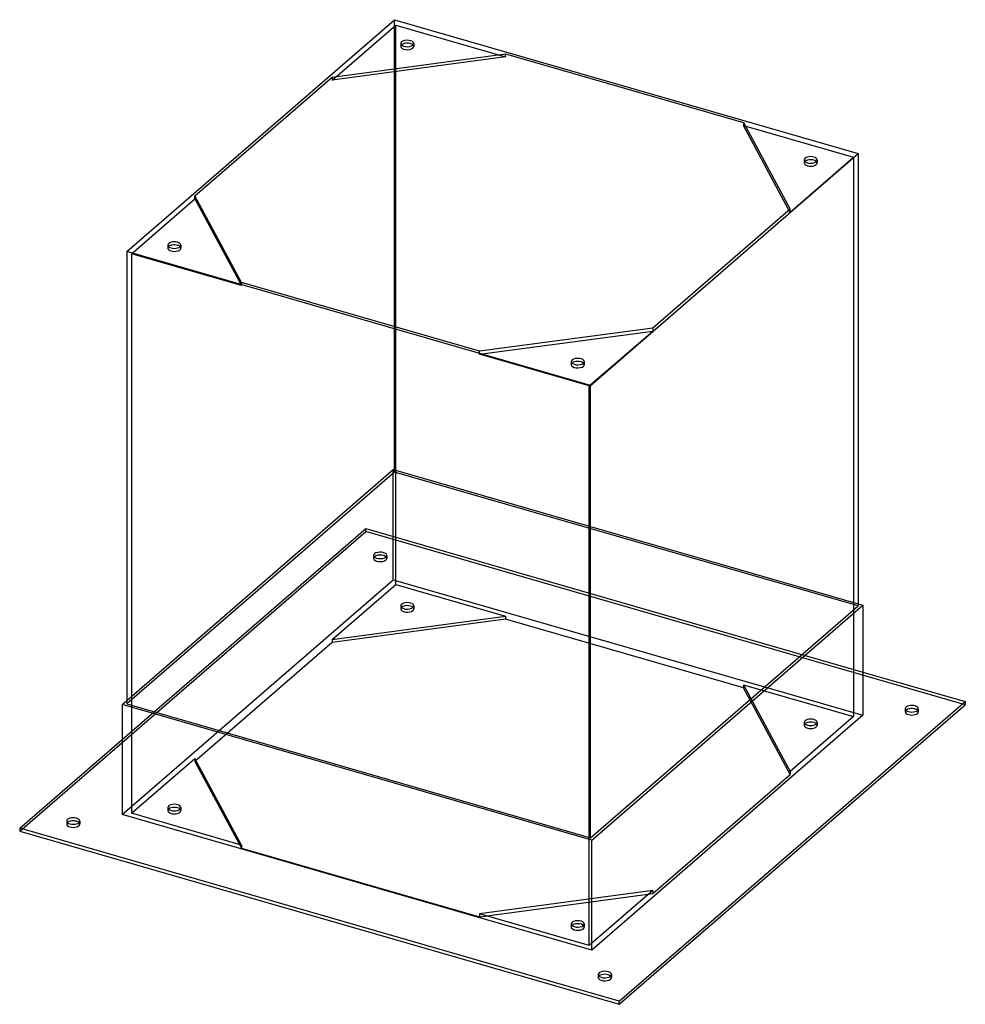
# Model space of a CAD drawing. Header units: millimetres. Extents: x -543 to 543, y -271 to 860.
import ezdxf

# ---------------------------------------------------------------- set-up
doc = ezdxf.new("R2010")
doc.units = ezdxf.units.MM
doc.layers.add('HIDDEN', color=7, linetype='Continuous')
doc.layers.add('THICK', color=7, linetype='Continuous')

msp = doc.modelspace()

# ---------------------------------------------------------------- linework, layer by layer
at = {"layer": 'HIDDEN'}
for p, q in [((-184, 790.2), (-111.1, 853.3)), ((-112.6, 339.9), (-112.6, 859.5)), ((-111.1, 800), (-111.1, 853.3)), ((-111.1, 853.3), (15.1, 816.9)), ((-105.4, 832.2), (-105.4, 828.8)), ((-90.4, 832.2), (-90.4, 828.8)), ((288.4, 738), (414.6, 701.6)), ((341.7, 638.5), (414.6, 701.6)), ((414.6, 701.6), (414.6, 59)), ((357.9, 698.5), (357.9, 695)), ((372.9, 698.5), (372.9, 695)), ((-341.7, 653.6), (-341.7, 657.1)), ((-414.6, 590.5), (-341.7, 653.6)), ((-341.7, 653.6), (-288.4, 554.1)), ((341.7, 638.5), (340.4, 640.9)), ((341.7, 638.5), (341.7, 642)), ((-372.9, 600.6), (-372.9, 597.1)), ((-357.9, 600.6), (-357.9, 597.1)), ((-414.6, 590.5), (-414.6, -52.1)), ((-288.4, 554.1), (-414.6, 590.5)), ((-288.4, 557.5), (-288.4, 554.1)), ((-111.1, 210.8), (-111.1, 506.4)), ((-15.1, 475.2), (184, 501.9)), ((111.1, 438.8), (184, 501.9)), ((184, 505.3), (184, 501.9)), ((-15.1, 475.2), (-15.1, 478.7)), ((111.1, 438.8), (-15.1, 475.2)), ((90.4, 466.8), (90.4, 463.3)), ((105.4, 466.8), (105.4, 463.3)), ((111.1, -203.8), (111.1, 438.8)), ((-420.1, 77.6), (-114, 342.7)), ((-112.6, 339.9), (-420.1, 73.6)), ((-114, 342.7), (420.1, 188.5)), ((-114, 216.2), (-114, 342.7)), ((420.1, 186.2), (-112.6, 339.9)), ((-543, -72.7), (-145.5, 271.5)), ((-425.5, 32.5), (-145.5, 275)), ((-145.5, 275), (425.5, 110.1)), ((-145.5, 271.5), (-145.5, 275)), ((543, 72.7), (-145.5, 271.5)), ((-136.5, 244.2), (-136.5, 240.8)), ((-121.5, 244.2), (-121.5, 240.8)), ((-425.5, -53.5), (-114, 216.2)), ((-114, 216.2), (425.5, 60.5)), ((-184, 147.6), (-111.1, 210.8)), ((-111.1, 210.8), (15.1, 174.3)), ((-105.4, 186.2), (-105.4, 182.7)), ((-90.4, 186.2), (-90.4, 182.7)), ((-184, 147.6), (15.1, 174.3)), ((15.1, 170.9), (-184, 144.2)), ((15.1, 174.3), (15.1, 170.9)), ((288.4, 92), (15.1, 170.9)), ((-184, 147.6), (-184, 144.2)), ((-184, 144.2), (-341.7, 7.6)), ((288.4, 95.4), (341.7, -4.1)), ((288.4, 95.4), (414.6, 59)), ((288.4, 95.4), (288.4, 92)), ((341.7, -7.6), (288.4, 92)), ((474, 68), (474, 64.5)), ((489, 68), (489, 64.5)), ((414.6, 59), (341.7, -4.1)), ((357.9, 52.4), (357.9, 49)), ((372.9, 52.4), (372.9, 49)), ((-414.6, -52.1), (-341.7, 11)), ((-288.4, -88.5), (-341.7, 11)), ((-341.7, 11), (-341.7, 7.6)), ((-341.7, 7.6), (-288.4, -92)), ((184, -144.2), (341.7, -7.6)), ((341.7, -4.1), (341.7, -7.6)), ((-288.4, -88.5), (-414.6, -52.1)), ((-372.9, -45.5), (-372.9, -49)), ((-357.9, -45.5), (-357.9, -49)), ((-489, -61), (-489, -64.5)), ((-474, -61), (-474, -64.5)), ((-288.4, -88.5), (-288.4, -92)), ((-288.4, -92), (-15.1, -170.9)), ((184, -140.7), (-15.1, -167.4)), ((-15.1, -170.9), (184, -144.2)), ((184, -140.7), (111.1, -203.8)), ((184, -140.7), (184, -144.2)), ((111.1, -203.8), (-15.1, -167.4)), ((-15.1, -167.4), (-15.1, -170.9)), ((90.4, -179.2), (90.4, -182.7)), ((105.4, -179.2), (105.4, -182.7)), ((121.5, -237.3), (121.5, -240.8)), ((136.5, -237.3), (136.5, -240.8))]:
    msp.add_line(p, q, dxfattribs=at)
for centre, major_axis, start_param, end_param in [((-97.9, 828.8), (7.5, 0), 2.661479, 3.141499), ((-97.9, 828.8), (7.5, 0), 3.141499, 5.759587), ((-97.9, 828.8), (7.5, 0), -0.523599, -0.000094), ((-97.9, 828.8), (7.5, 0), -0.000094, 0.480113), ((365.4, 695), (7.5, 0), 2.661479, 3.141624), ((365.4, 695), (7.5, 0), -3.141561, -2.094395), ((365.4, 695), (7.5, 0), -2.094395, 0.000031), ((365.4, 695), (7.5, 0), 0.000031, 0.480113), ((-365.4, 597.1), (7.5, 0), 2.661479, 3.141624), ((-365.4, 597.1), (7.5, 0), -3.141561, -2.094395), ((-365.4, 597.1), (7.5, 0), -2.094395, 0.000031), ((-365.4, 597.1), (7.5, 0), 0.000031, 0.480113), ((97.9, 463.3), (7.5, 0), 2.661479, 3.141499), ((97.9, 463.3), (7.5, 0), -0.000094, 0.480113), ((97.9, 463.3), (7.5, 0), 3.141499, 5.759587), ((97.9, 463.3), (7.5, 0), -0.523599, -0.000094), ((-129, 244.2), (-7.5, 0), -0.523599, -0.000094), ((-129, 244.2), (-7.5, 0), -0.000094, 2.617994), ((-129, 240.8), (7.5, 0), 2.617994, 3.141499), ((-129, 240.8), (7.5, 0), 3.141499, 5.759587), ((-129, 244.2), (-7.5, 0), 3.141499, 5.759587), ((-129, 240.8), (7.5, 0), -0.000094, 2.617994), ((-129, 244.2), (-7.5, 0), 2.617994, 3.141499), ((-129, 240.8), (7.5, 0), -0.523599, -0.000094), ((-97.9, 186.2), (-7.5, 0), -0.523599, -0.000094), ((-97.9, 186.2), (-7.5, 0), -0.000094, 2.617994), ((-97.9, 182.7), (7.5, 0), 2.617994, 3.141499), ((-97.9, 182.7), (7.5, 0), 3.141499, 5.759587), ((-97.9, 186.2), (-7.5, 0), 3.141499, 5.759587), ((-97.9, 182.7), (7.5, 0), -0.000094, 2.617994), ((-97.9, 186.2), (-7.5, 0), 2.617994, 3.141499), ((-97.9, 182.7), (7.5, 0), -0.523599, -0.000094), ((481.5, 64.5), (7.5, 0), 2.661479, 3.141624), ((481.5, 64.5), (7.5, 0), -3.141561, -2.094395), ((481.5, 64.5), (7.5, 0), -2.094395, 0.000031), ((481.5, 64.5), (7.5, 0), 0.000031, 0.480113), ((365.4, 52.4), (-7.5, 0), -2.094395, 0.000031), ((365.4, 49), (7.5, 0), 1.047198, 3.141624), ((365.4, 52.4), (-7.5, 0), 0.000031, 1.047198), ((365.4, 49), (7.5, 0), -3.141561, -2.094395), ((365.4, 52.4), (-7.5, 0), 1.047198, 3.141624), ((365.4, 49), (7.5, 0), -2.094395, 0.000031), ((365.4, 52.4), (-7.5, 0), -3.141561, -2.094395), ((365.4, 49), (7.5, 0), 0.000031, 1.047198), ((-365.4, -45.5), (-7.5, 0), -2.094395, 0.000031), ((-365.4, -49), (7.5, 0), 1.047198, 3.141624), ((-365.4, -45.5), (-7.5, 0), -3.141561, -2.094395), ((-365.4, -45.5), (-7.5, 0), 0.000031, 1.047198), ((-365.4, -49), (7.5, 0), -3.141561, -2.094395), ((-365.4, -45.5), (-7.5, 0), 1.047198, 3.141624), ((-365.4, -49), (7.5, 0), -2.094395, 0.000031), ((-365.4, -49), (7.5, 0), 0.000031, 1.047198), ((-481.5, -64.5), (7.5, 0), 2.661479, 3.141624), ((-481.5, -64.5), (7.5, 0), -3.141561, -2.094395), ((-481.5, -64.5), (7.5, 0), -2.094395, 0.000031), ((-481.5, -64.5), (7.5, 0), 0.000031, 0.480113), ((97.9, -179.2), (-7.5, 0), -0.523599, -0.000094), ((97.9, -179.2), (-7.5, 0), -0.000094, 2.617994), ((97.9, -182.7), (7.5, 0), 2.617994, 3.141499), ((97.9, -179.2), (-7.5, 0), 3.141499, 5.759587), ((97.9, -182.7), (7.5, 0), -0.000094, 2.617994), ((97.9, -179.2), (-7.5, 0), 2.617994, 3.141499), ((97.9, -182.7), (7.5, 0), 3.141499, 5.759587), ((97.9, -182.7), (7.5, 0), -0.523599, -0.000094), ((129, -240.8), (7.5, 0), 2.661479, 3.141499), ((129, -240.8), (7.5, 0), 3.141499, 5.759587), ((129, -240.8), (7.5, 0), -0.523599, -0.000094), ((129, -240.8), (7.5, 0), -0.000094, 0.480113)]:
    msp.add_ellipse(centre, major_axis=major_axis, ratio=0.5, start_param=start_param, end_param=end_param, dxfattribs=at)
at = {"layer": 'THICK'}
for p, q in [((-420.1, 593.2), (-112.6, 859.5)), ((-112.6, 859.5), (420.1, 705.8)), ((-184, 793.7), (15.1, 820.4)), ((15.1, 816.9), (-184, 790.2)), ((15.1, 820.4), (288.4, 741.5)), ((15.1, 816.9), (15.1, 820.4)), ((-341.7, 657.1), (-184, 793.7)), ((-184, 793.7), (-184, 790.2)), ((-111.1, 506.4), (-111.1, 800)), ((288.4, 741.5), (341.7, 642)), ((288.4, 741.5), (288.4, 738)), ((340.4, 640.9), (288.4, 738)), ((112.6, 439.5), (420.1, 705.8)), ((420.1, 705.8), (420.1, 186.2)), ((-288.4, 557.5), (-341.7, 657.1)), ((341.7, 642), (184, 505.3)), ((112.6, 439.5), (-420.1, 593.2)), ((-420.1, 593.2), (-420.1, 73.6)), ((-15.1, 478.7), (-288.4, 557.5)), ((184, 505.3), (-15.1, 478.7)), ((112.6, -80.1), (112.6, 439.5)), ((112.6, -80.1), (420.1, 186.2)), ((114, -82.9), (425.5, 186.9)), ((420.1, 188.5), (425.5, 186.9)), ((425.5, 186.9), (425.5, 60.5)), ((425.5, 110.1), (543, 76.2)), ((-425.5, 72.9), (-420.1, 77.6)), ((114, -82.9), (-425.5, 72.9)), ((-425.5, 72.9), (-425.5, -53.5)), ((-420.1, 73.6), (112.6, -80.1)), ((145.5, -268), (543, 76.2)), ((145.5, -271.5), (543, 72.7)), ((543, 76.2), (543, 72.7)), ((425.5, 60.5), (114, -209.3)), ((-543, -69.3), (-425.5, 32.5)), ((114, -209.3), (-425.5, -53.5)), ((145.5, -268), (-543, -69.3)), ((-543, -69.3), (-543, -72.7)), ((-543, -72.7), (145.5, -271.5)), ((114, -209.3), (114, -82.9)), ((145.5, -271.5), (145.5, -268))]:
    msp.add_line(p, q, dxfattribs=at)
for centre, major_axis, start_param, end_param in [((-97.9, 832.2), (-7.5, 0), -0.523599, -0.000094), ((-97.9, 832.2), (-7.5, 0), -0.000094, 2.617994), ((-97.9, 828.8), (7.5, 0), 2.617994, 2.661479), ((-97.9, 832.2), (-7.5, 0), 3.141499, 5.759587), ((-97.9, 828.8), (7.5, 0), 0.480113, 2.617994), ((-97.9, 832.2), (-7.5, 0), 2.617994, 3.141499), ((365.4, 698.5), (-7.5, 0), -2.094395, 0.000031), ((365.4, 698.5), (-7.5, 0), -3.141561, -2.094395), ((365.4, 698.5), (-7.5, 0), 0.000031, 1.047198), ((365.4, 695), (7.5, 0), 1.047198, 2.661479), ((365.4, 698.5), (-7.5, 0), 1.047198, 3.141624), ((365.4, 695), (7.5, 0), 0.480113, 1.047198), ((-365.4, 600.6), (-7.5, 0), -2.094395, 0.000031), ((-365.4, 600.6), (-7.5, 0), 0.000031, 1.047198), ((-365.4, 597.1), (7.5, 0), 1.047198, 2.661479), ((-365.4, 600.6), (-7.5, 0), 1.047198, 3.141624), ((-365.4, 600.6), (-7.5, 0), -3.141561, -2.094395), ((-365.4, 597.1), (7.5, 0), 0.480113, 1.047198), ((97.9, 466.8), (-7.5, 0), -0.523599, -0.000094), ((97.9, 466.8), (-7.5, 0), -0.000094, 2.617994), ((97.9, 463.3), (7.5, 0), 2.617994, 2.661479), ((97.9, 466.8), (-7.5, 0), 3.141499, 5.759587), ((97.9, 463.3), (7.5, 0), 0.480113, 2.617994), ((97.9, 466.8), (-7.5, 0), 2.617994, 3.141499), ((481.5, 68), (-7.5, 0), -2.094395, 0.000031), ((481.5, 68), (-7.5, 0), 0.000031, 1.047198), ((481.5, 64.5), (7.5, 0), 1.047198, 2.661479), ((481.5, 68), (-7.5, 0), 1.047198, 3.141624), ((481.5, 68), (-7.5, 0), -3.141561, -2.094395), ((481.5, 64.5), (7.5, 0), 0.480113, 1.047198), ((-481.5, -61), (-7.5, 0), -2.094395, 0.000031), ((-481.5, -61), (-7.5, 0), 0.000031, 1.047198), ((-481.5, -64.5), (7.5, 0), 1.047198, 2.661479), ((-481.5, -61), (-7.5, 0), 1.047198, 3.141624), ((-481.5, -61), (-7.5, 0), -3.141561, -2.094395), ((-481.5, -64.5), (7.5, 0), 0.480113, 1.047198), ((129, -237.3), (-7.5, 0), -0.523599, -0.000094), ((129, -237.3), (-7.5, 0), -0.000094, 2.617994), ((129, -237.3), (-7.5, 0), 3.141499, 5.759587), ((129, -240.8), (7.5, 0), 0.480113, 2.617994), ((129, -237.3), (-7.5, 0), 2.617994, 3.141499), ((129, -240.8), (7.5, 0), 2.617994, 2.661479)]:
    msp.add_ellipse(centre, major_axis=major_axis, ratio=0.5, start_param=start_param, end_param=end_param, dxfattribs=at)

doc.saveas('drawing.dxf')
